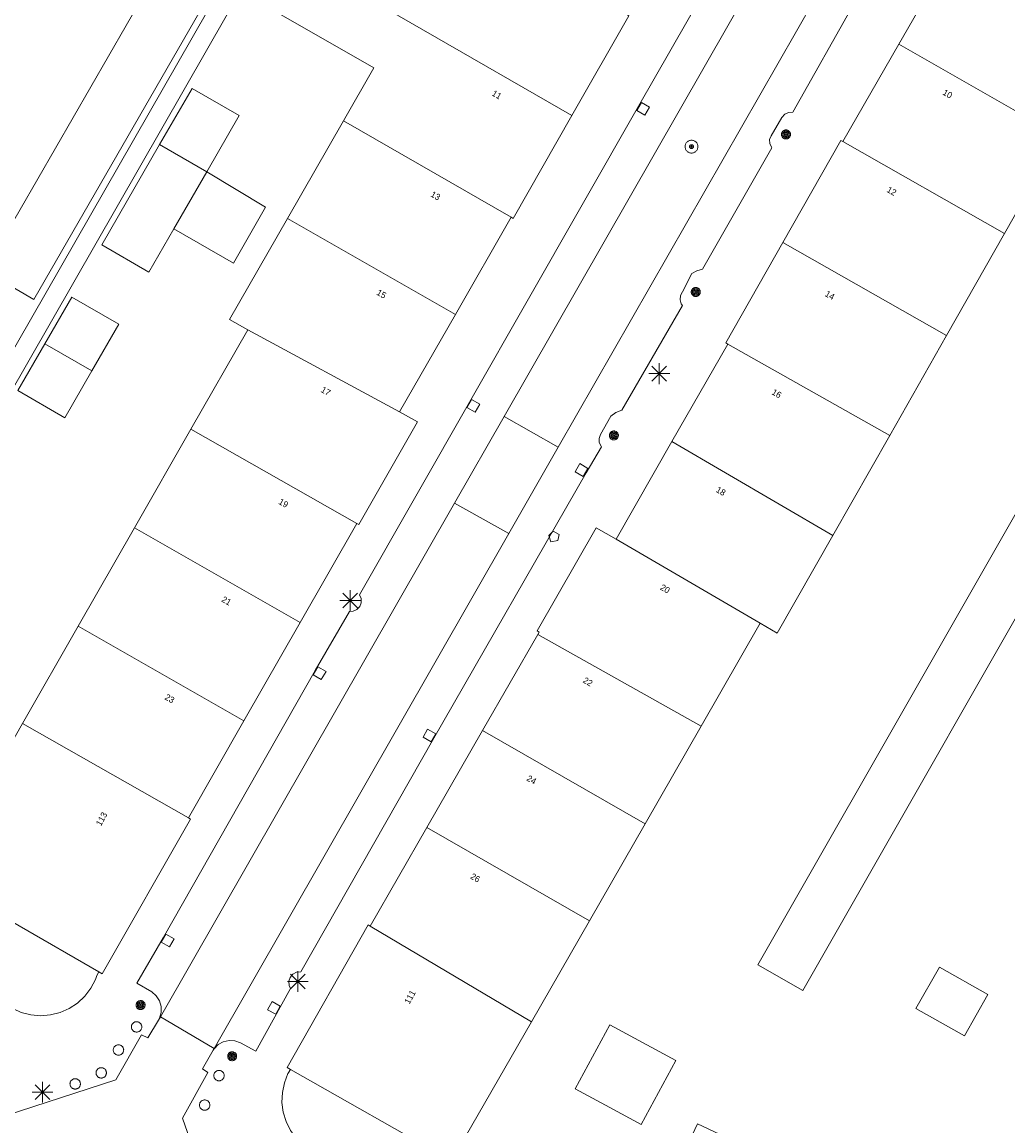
# Model space of a CAD drawing. Header units: metres. Extents: x 135779 to 137489, y 452643 to 455118.
# Tile 135 of 256: x 136319 to 136366, y 453701 to 453755. Entities that reach past the tile are written whole.
import ezdxf
from ezdxf.enums import TextEntityAlignment as Align

# ---------------------------------------------------------------- set-up
doc = ezdxf.new("R2010")
doc.units = ezdxf.units.M
for name, color, linetype, lineweight in [('KTop_NAR_Huisnummer (t)', 7, 'Continuous', 13), ('KTop_NAR_Huisnummer tijdelijk (t)', 7, 'Continuous', 13), ('KTop_OBW_Overig Plus', 1, 'Continuous', 13), ('KTop_PAL_Afsluitpaal', 222, 'Continuous', 13), ('KTop_PAL_Lichtmast', 40, 'Continuous', 13), ('KTop_PND_Grondvlaksituatie van BAG-pand [tachy]', 1, 'Continuous', 13), ('KTop_PND_Pandscheiding', 40, 'Continuous', 13), ('KTop_PUT_Brandkraan of -put', 1, 'Continuous', 13), ('KTop_PUT_Inspectie- of rioolput', 15, 'Continuous', 13), ('KTop_PUT_Kolk', 15, 'Continuous', 13), ('KTop_VGO_Boom', 92, 'Continuous', 13), ('KTop_WGD_Rijbaan_Lokale weg', 251, 'Continuous', 13), ('KTop_WGD_Rijbaan_Lokale weg_verkeersdrempel', 40, 'Continuous', 13), ('KTop_WGD_Voetpad', 251, 'Continuous', 13), ('KTop_WGD_Voetpad_achterpad', 251, 'Continuous', 13)]:
    doc.layers.add(name, color=color, linetype=linetype, lineweight=lineweight)
doc.styles.add('Style-ROVU', font='ROVU.shx')
doc.styles.add('Style-ROVUCURSIEF', font='ROVUCURSIEF.shx')

# ---------------------------------------------------------------- blocks, each defined once
blk = doc.blocks.new('PAL_Lichtmast')
at = {"layer": 'KTop_PAL_Lichtmast'}
for p, q in [((-0.354, -0.354), (0.354, 0.354)), ((0.354, -0.354), (-0.354, 0.354)), ((0, -0.5), (0, 0.5)), ((-0.5, 0), (0.5, 0))]:
    blk.add_line(p, q, dxfattribs=at)
blk = doc.blocks.new('PAL_Afsluitpaal')
at = {"layer": 'KTop_PAL_Afsluitpaal', "flags": 128}
blk.add_lwpolyline([(0.25, 0), (0.249, 0.026), (0.245, 0.052), (0.238, 0.077), (0.228, 0.102), (0.217, 0.125), (0.202, 0.147), (0.186, 0.167), (0.167, 0.186), (0.147, 0.202), (0.125, 0.217), (0.102, 0.228), (0.077, 0.238), (0.052, 0.245), (0.026, 0.249), (0, 0.25), (-0.026, 0.249), (-0.052, 0.245), (-0.077, 0.238), (-0.102, 0.228), (-0.125, 0.217), (-0.147, 0.202), (-0.167, 0.186), (-0.186, 0.167), (-0.202, 0.147), (-0.217, 0.125), (-0.228, 0.102), (-0.238, 0.077), (-0.245, 0.052), (-0.249, 0.026), (-0.25, 0), (-0.249, -0.026), (-0.245, -0.052), (-0.238, -0.077), (-0.228, -0.102), (-0.217, -0.125), (-0.202, -0.147), (-0.186, -0.167), (-0.167, -0.186), (-0.147, -0.202), (-0.125, -0.217), (-0.102, -0.228), (-0.077, -0.238), (-0.052, -0.245), (-0.026, -0.249), (0, -0.25), (0.026, -0.249), (0.052, -0.245), (0.077, -0.238), (0.102, -0.228), (0.125, -0.217), (0.147, -0.202), (0.167, -0.186), (0.186, -0.167), (0.202, -0.147), (0.217, -0.125), (0.228, -0.102), (0.238, -0.077), (0.245, -0.052), (0.249, -0.026), (0.25, 0)], dxfattribs=at)
blk = doc.blocks.new('PUT_Brandkraan_of_-put')
at = {"layer": 'KTop_PUT_Brandkraan of -put'}
for p, q in [((-0.25, 0.034), (0, 0.25)), ((-0.158, -0.25), (-0.25, 0.034)), ((0, 0.25), (0.25, 0.033)), ((0.25, 0.033), (0.158, -0.25)), ((0.158, -0.25), (-0.158, -0.25))]:
    blk.add_line(p, q, dxfattribs=at)
blk = doc.blocks.new('PUT_Inspectie-_of_rioolput')
at = {"layer": 'KTop_PUT_Inspectie- of rioolput', "flags": 128}
for points in [[(0.31, 0), (0.308, 0.032), (0.303, 0.064), (0.294, 0.095), (0.283, 0.126), (0.268, 0.155), (0.25, 0.182), (0.23, 0.207), (0.207, 0.23), (0.182, 0.25), (0.154, 0.268), (0.126, 0.283), (0.095, 0.294), (0.064, 0.303), (0.032, 0.308), (0, 0.309), (-0.032, 0.308), (-0.064, 0.303), (-0.096, 0.294), (-0.126, 0.283), (-0.155, 0.268), (-0.182, 0.25), (-0.207, 0.23), (-0.23, 0.207), (-0.25, 0.182), (-0.268, 0.154), (-0.283, 0.126), (-0.294, 0.095), (-0.303, 0.064), (-0.308, 0.032), (-0.309, 0), (-0.308, -0.032), (-0.303, -0.064), (-0.294, -0.096), (-0.283, -0.126), (-0.268, -0.155), (-0.25, -0.182), (-0.23, -0.207), (-0.207, -0.23), (-0.182, -0.25), (-0.155, -0.268), (-0.126, -0.283), (-0.096, -0.294), (-0.064, -0.303), (-0.032, -0.308), (0, -0.309), (0.032, -0.308), (0.064, -0.303), (0.095, -0.294), (0.126, -0.283), (0.155, -0.268), (0.182, -0.25), (0.207, -0.23), (0.23, -0.207), (0.25, -0.182), (0.268, -0.155), (0.283, -0.126), (0.294, -0.096), (0.303, -0.064), (0.308, -0.032), (0.31, 0)], [(0.095, 0), (0.094, 0.009), (0.092, 0.019), (0.09, 0.029), (0.086, 0.038), (0.082, 0.047), (0.076, 0.055), (0.07, 0.063), (0.063, 0.07), (0.055, 0.076), (0.047, 0.082), (0.038, 0.086), (0.029, 0.09), (0.019, 0.092), (0.009, 0.094), (0, 0.094), (-0.01, 0.094), (-0.02, 0.092), (-0.029, 0.09), (-0.039, 0.086), (-0.048, 0.082), (-0.056, 0.076), (-0.064, 0.07), (-0.071, 0.063), (-0.077, 0.055), (-0.082, 0.047), (-0.087, 0.038), (-0.09, 0.029), (-0.093, 0.019), (-0.094, 0.009), (-0.095, 0), (-0.094, -0.01), (-0.093, -0.02), (-0.09, -0.029), (-0.087, -0.039), (-0.082, -0.048), (-0.077, -0.056), (-0.071, -0.064), (-0.064, -0.071), (-0.056, -0.077), (-0.047, -0.082), (-0.039, -0.087), (-0.029, -0.09), (-0.02, -0.093), (-0.01, -0.094), (0, -0.095), (0.009, -0.094), (0.019, -0.093), (0.029, -0.09), (0.038, -0.087), (0.047, -0.082), (0.055, -0.077), (0.063, -0.071), (0.07, -0.064), (0.076, -0.056), (0.082, -0.047), (0.086, -0.039), (0.09, -0.029), (0.092, -0.02), (0.094, -0.01), (0.095, 0)], [(0.035, 0), (0.034, 0.003), (0.034, 0.007), (0.033, 0.01), (0.031, 0.014), (0.03, 0.017), (0.028, 0.02), (0.026, 0.023), (0.023, 0.026), (0.02, 0.028), (0.017, 0.03), (0.014, 0.031), (0.01, 0.033), (0.007, 0.034), (0.003, 0.034), (0, 0.034), (-0.004, 0.034), (-0.007, 0.034), (-0.011, 0.033), (-0.014, 0.031), (-0.018, 0.03), (-0.021, 0.028), (-0.023, 0.026), (-0.026, 0.023), (-0.028, 0.02), (-0.03, 0.017), (-0.032, 0.014), (-0.033, 0.01), (-0.034, 0.007), (-0.035, 0.003), (-0.035, 0), (-0.035, -0.004), (-0.034, -0.007), (-0.033, -0.011), (-0.032, -0.014), (-0.03, -0.018), (-0.028, -0.021), (-0.026, -0.023), (-0.023, -0.026), (-0.021, -0.028), (-0.017, -0.03), (-0.014, -0.032), (-0.011, -0.033), (-0.007, -0.034), (-0.004, -0.035), (0, -0.035), (0.003, -0.035), (0.007, -0.034), (0.01, -0.033), (0.014, -0.032), (0.017, -0.03), (0.02, -0.028), (0.023, -0.026), (0.026, -0.023), (0.028, -0.021), (0.03, -0.017), (0.031, -0.014), (0.033, -0.011), (0.034, -0.007), (0.034, -0.004), (0.035, 0)], [(0.01, 0.02), (0.007, 0.02), (0.005, 0.021), (0.003, 0.022), (0.001, 0.022), (-0.001, 0.022), (-0.004, 0.022), (-0.006, 0.021), (-0.008, 0.02), (-0.01, 0.019), (-0.012, 0.018), (-0.014, 0.017), (-0.016, 0.015), (-0.017, 0.013), (-0.019, 0.012), (-0.02, 0.009), (-0.021, 0.007), (-0.022, 0.005), (-0.022, 0.003), (-0.022, 0.001), (-0.022, -0.001), (-0.022, -0.004), (-0.022, -0.006), (-0.021, -0.008), (-0.02, -0.01), (-0.019, -0.012), (-0.017, -0.014), (-0.016, -0.016), (-0.014, -0.017), (-0.012, -0.019), (-0.01, -0.02), (-0.008, -0.021), (-0.006, -0.022), (-0.003, -0.022), (-0.001, -0.022), (0.001, -0.022), (0.003, -0.022), (0.005, -0.022), (0.008, -0.021), (0.01, -0.02), (0.012, -0.019), (0.014, -0.017), (0.015, -0.016), (0.017, -0.014), (0.018, -0.012), (0.02, -0.01), (0.02, -0.008), (0.021, -0.006), (0.022, -0.003), (0.022, -0.001), (0.022, 0.001), (0.022, 0.003), (0.021, 0.005), (0.02, 0.008), (0.019, 0.01), (0.018, 0.012), (0.017, 0.014), (0.015, 0.015), (0.013, 0.017), (0.012, 0.018), (0.01, 0.02)]]:
    blk.add_lwpolyline(points, dxfattribs=at)
blk = doc.blocks.new('PUT_Kolk')
at = {"layer": 'KTop_PUT_Kolk', "flags": 128}
blk.add_lwpolyline([(0.225, -0.225), (0.225, 0.225), (-0.225, 0.225), (-0.225, -0.225), (0.225, -0.225)], dxfattribs=at)
blk = doc.blocks.new('VGO_Boom')
at = {"layer": 'KTop_VGO_Boom', "flags": 128}
for points in [[(0.215, 0), (0.214, 0.022), (0.21, 0.045), (0.204, 0.066), (0.196, 0.087), (0.186, 0.108), (0.174, 0.126), (0.16, 0.144), (0.144, 0.16), (0.126, 0.174), (0.107, 0.186), (0.087, 0.196), (0.066, 0.204), (0.045, 0.21), (0.022, 0.214), (-0.001, 0.215), (-0.023, 0.214), (-0.045, 0.21), (-0.067, 0.204), (-0.088, 0.196), (-0.108, 0.186), (-0.127, 0.174), (-0.144, 0.16), (-0.16, 0.144), (-0.174, 0.126), (-0.187, 0.107), (-0.197, 0.087), (-0.205, 0.066), (-0.211, 0.045), (-0.214, 0.022), (-0.215, -0.001), (-0.214, -0.023), (-0.211, -0.045), (-0.205, -0.067), (-0.197, -0.088), (-0.187, -0.108), (-0.174, -0.127), (-0.16, -0.144), (-0.144, -0.16), (-0.127, -0.174), (-0.108, -0.187), (-0.088, -0.197), (-0.067, -0.205), (-0.045, -0.211), (-0.023, -0.214), (0, -0.215), (0.022, -0.214), (0.045, -0.211), (0.066, -0.205), (0.087, -0.197), (0.108, -0.187), (0.126, -0.174), (0.144, -0.16), (0.16, -0.144), (0.174, -0.127), (0.186, -0.108), (0.196, -0.088), (0.204, -0.067), (0.21, -0.045), (0.214, -0.023), (0.215, -0.001)], [(0.155, 0), (0.154, 0.016), (0.152, 0.032), (0.147, 0.048), (0.142, 0.063), (0.134, 0.078), (0.125, 0.091), (0.115, 0.104), (0.104, 0.115), (0.091, 0.125), (0.077, 0.134), (0.063, 0.142), (0.048, 0.147), (0.032, 0.152), (0.016, 0.154), (-0.001, 0.155), (-0.017, 0.154), (-0.033, 0.152), (-0.048, 0.147), (-0.064, 0.142), (-0.078, 0.134), (-0.092, 0.125), (-0.104, 0.115), (-0.116, 0.104), (-0.126, 0.091), (-0.135, 0.077), (-0.142, 0.063), (-0.148, 0.048), (-0.152, 0.032), (-0.155, 0.016), (-0.155, -0.001), (-0.155, -0.017), (-0.152, -0.033), (-0.148, -0.048), (-0.142, -0.064), (-0.135, -0.078), (-0.126, -0.092), (-0.116, -0.104), (-0.104, -0.116), (-0.092, -0.126), (-0.078, -0.135), (-0.064, -0.142), (-0.048, -0.148), (-0.033, -0.152), (-0.017, -0.155), (0, -0.155), (0.016, -0.155), (0.032, -0.152), (0.048, -0.148), (0.063, -0.142), (0.078, -0.135), (0.091, -0.126), (0.104, -0.116), (0.115, -0.104), (0.125, -0.092), (0.134, -0.078), (0.142, -0.064), (0.147, -0.048), (0.152, -0.033), (0.154, -0.017), (0.155, -0.001)], [(0.095, 0), (0.094, 0.01), (0.093, 0.02), (0.09, 0.029), (0.087, 0.039), (0.082, 0.048), (0.077, 0.056), (0.071, 0.064), (0.064, 0.071), (0.056, 0.077), (0.047, 0.082), (0.039, 0.087), (0.029, 0.09), (0.02, 0.093), (0.01, 0.094), (-0.001, 0.095), (-0.01, 0.094), (-0.02, 0.093), (-0.03, 0.09), (-0.039, 0.087), (-0.048, 0.082), (-0.056, 0.077), (-0.064, 0.071), (-0.071, 0.064), (-0.077, 0.056), (-0.083, 0.047), (-0.087, 0.039), (-0.091, 0.029), (-0.093, 0.02), (-0.095, 0.01), (-0.095, -0.001), (-0.095, -0.01), (-0.093, -0.02), (-0.091, -0.03), (-0.087, -0.039), (-0.083, -0.048), (-0.077, -0.056), (-0.071, -0.064), (-0.064, -0.071), (-0.056, -0.077), (-0.048, -0.083), (-0.039, -0.087), (-0.03, -0.091), (-0.02, -0.093), (-0.01, -0.095), (0, -0.095), (0.01, -0.095), (0.02, -0.093), (0.029, -0.091), (0.039, -0.087), (0.048, -0.083), (0.056, -0.077), (0.064, -0.071), (0.071, -0.064), (0.077, -0.056), (0.082, -0.048), (0.087, -0.039), (0.09, -0.03), (0.093, -0.02), (0.094, -0.01), (0.095, -0.001)], [(0.035, 0), (0.035, 0.004), (0.034, 0.007), (0.033, 0.011), (0.032, 0.014), (0.03, 0.018), (0.028, 0.021), (0.026, 0.023), (0.023, 0.026), (0.021, 0.028), (0.017, 0.03), (0.014, 0.032), (0.011, 0.033), (0.007, 0.034), (0.004, 0.035), (-0.001, 0.035), (-0.004, 0.035), (-0.008, 0.034), (-0.011, 0.033), (-0.015, 0.032), (-0.018, 0.03), (-0.021, 0.028), (-0.024, 0.026), (-0.027, 0.023), (-0.029, 0.021), (-0.031, 0.017), (-0.032, 0.014), (-0.034, 0.011), (-0.035, 0.007), (-0.035, 0.004), (-0.035, -0.001), (-0.035, -0.004), (-0.035, -0.008), (-0.034, -0.011), (-0.032, -0.015), (-0.031, -0.018), (-0.029, -0.021), (-0.027, -0.024), (-0.024, -0.027), (-0.021, -0.029), (-0.018, -0.031), (-0.015, -0.032), (-0.011, -0.034), (-0.008, -0.035), (-0.004, -0.035), (0, -0.035), (0.004, -0.035), (0.007, -0.035), (0.011, -0.034), (0.014, -0.032), (0.018, -0.031), (0.021, -0.029), (0.023, -0.027), (0.026, -0.024), (0.028, -0.021), (0.03, -0.018), (0.032, -0.015), (0.033, -0.011), (0.034, -0.008), (0.035, -0.004), (0.035, 0)]]:
    blk.add_lwpolyline(points, dxfattribs=at)

msp = doc.modelspace()

# ---------------------------------------------------------------- linework, layer by layer
at = {"layer": 'KTop_OBW_Overig Plus', "flags": 128}
msp.add_lwpolyline([(136325.985, 453744.586), (136328.844, 453742.938), (136330.391, 453745.62), (136327.561, 453747.319)], dxfattribs=at)
at = {"layer": 'KTop_PND_Grondvlaksituatie van BAG-pand [tachy]', "flags": 128}
for points in [[(136316.876, 453742.558), (136319.246, 453741.191), (136332.856, 453764.801), (136330.486, 453766.168), (136316.876, 453742.558)], [(136330.845, 453758.252), (136329.455, 453755.841), (136335.593, 453752.324), (136334.129, 453749.768)], [(136363.507, 453758.134), (136360.82, 453753.457)], [(136345.111, 453750.029), (136347.852, 453754.823), (136347.757, 453754.878)], [(136356.205, 453707.968), (136370.202, 453732.458), (136372.715, 453736.855), (136382.435, 453753.862), (136380.276, 453755.096), (136354.046, 453709.201), (136356.205, 453707.968)], [(136360.82, 453753.457), (136358.132, 453748.78)], [(136327.561, 453747.319), (136329.122, 453750.028), (136326.857, 453751.334), (136325.297, 453748.627)], [(136342.187, 453745.136), (136342.283, 453745.083), (136345.111, 453750.029)], [(136334.129, 453749.768), (136331.442, 453745.077)], [(136365.899, 453744.353), (136368.558, 453749.031)], [(136325.297, 453748.627), (136322.521, 453743.812), (136324.786, 453742.506), (136325.985, 453744.586)], [(136358.132, 453748.78), (136358.036, 453748.834), (136355.247, 453743.927)], [(136325.985, 453744.586), (136327.561, 453747.319)], [(136331.442, 453745.077), (136328.664, 453740.228), (136329.533, 453739.733)], [(136339.51, 453740.459), (136342.187, 453745.136)], [(136363.115, 453739.455), (136365.899, 453744.353)], [(136355.247, 453743.927), (136352.502, 453739.098), (136352.598, 453739.044)], [(136322.044, 453737.749), (136323.337, 453739.993), (136321.073, 453741.299), (136319.779, 453739.054)], [(136336.834, 453735.782), (136339.51, 453740.459)], [(136329.533, 453739.733), (136326.798, 453734.947)], [(136360.384, 453734.651), (136363.115, 453739.455)], [(136319.779, 453739.054), (136318.485, 453736.81), (136320.75, 453735.504), (136322.044, 453737.749)], [(136352.598, 453739.044), (136349.918, 453734.352)], [(136334.778, 453730.417), (136334.873, 453730.362), (136337.693, 453735.309), (136336.834, 453735.782)], [(136326.798, 453734.947), (136324.089, 453730.206)], [(136357.651, 453729.842), (136360.384, 453734.651)], [(136349.918, 453734.352), (136347.238, 453729.659)], [(136332.055, 453725.655), (136334.778, 453730.417)], [(136324.089, 453730.206), (136321.387, 453725.479)], [(136347.238, 453729.659), (136346.284, 453730.207), (136343.436, 453725.251), (136343.531, 453725.196), (136343.469, 453725.088)], [(136354.165, 453725.621), (136354.984, 453725.151), (136357.651, 453729.842)], [(136329.352, 453720.928), (136332.055, 453725.655)], [(136351.323, 453720.672), (136354.165, 453725.621)], [(136321.387, 453725.479), (136318.716, 453720.804)], [(136343.469, 453725.088), (136340.817, 453720.47)], [(136326.685, 453716.263), (136329.352, 453720.928)], [(136318.716, 453720.804), (136315.084, 453714.448)], [(136340.817, 453720.47), (136338.138, 453715.806)], [(136348.63, 453715.983), (136351.323, 453720.672)], [(136322.369, 453708.867), (136322.53, 453708.774), (136326.78, 453716.208), (136326.685, 453716.263)], [(136338.138, 453715.806), (136335.415, 453711.064)], [(136345.951, 453711.319), (136348.63, 453715.983)], [(136314.709, 453713.287), (136322.369, 453708.867)], [(136343.164, 453706.466), (136345.951, 453711.319)], [(136335.415, 453711.064), (136335.32, 453711.119), (136331.422, 453704.261), (136331.58, 453704.171)], [(136363.981, 453705.788), (136365.103, 453707.778), (136362.77, 453709.094), (136361.647, 453707.103), (136363.981, 453705.788)], [(136339.325, 453699.781), (136343.164, 453706.466)], [(136350.1, 453704.598), (136346.937, 453706.317), (136345.27, 453703.247), (136346.937, 453702.342), (136348.434, 453701.529), (136349.272, 453703.072), (136350.1, 453704.598)], [(136331.58, 453704.171), (136339.325, 453699.781)], [(136355.738, 453699.397), (136351.15, 453701.56), (136347.36, 453693.5)]]:
    msp.add_lwpolyline(points, dxfattribs=at)
at = {"layer": 'KTop_PND_Pandscheiding', "flags": 128}
for points in [[(136330.845, 453758.252), (136345.111, 453750.029)], [(136360.82, 453753.457), (136368.558, 453749.031)], [(136342.187, 453745.136), (136334.129, 453749.768)], [(136327.561, 453747.319), (136325.297, 453748.627)], [(136365.899, 453744.353), (136358.132, 453748.78)], [(136331.442, 453745.077), (136339.51, 453740.459)], [(136355.247, 453743.927), (136363.115, 453739.455)], [(136329.533, 453739.733), (136336.834, 453735.782)], [(136322.044, 453737.749), (136319.779, 453739.054)], [(136352.598, 453739.044), (136360.384, 453734.651)], [(136326.798, 453734.947), (136334.778, 453730.417)], [(136349.918, 453734.352), (136357.651, 453729.842)], [(136332.055, 453725.655), (136324.089, 453730.206)], [(136354.165, 453725.621), (136347.238, 453729.659)], [(136329.352, 453720.928), (136321.387, 453725.479)], [(136351.323, 453720.672), (136343.469, 453725.088)], [(136318.716, 453720.804), (136326.685, 453716.263)], [(136348.63, 453715.983), (136340.817, 453720.47)], [(136338.138, 453715.806), (136345.951, 453711.319)], [(136343.164, 453706.466), (136335.415, 453711.064)]]:
    msp.add_lwpolyline(points, dxfattribs=at)
at = {"layer": 'KTop_WGD_Rijbaan_Lokale weg', "flags": 128}
for points in [[(136341.853, 453735.563), (136355.075, 453758.67)], [(136357.671, 453757.168), (136344.457, 453734.082)], [(136344.457, 453734.082), (136341.853, 453735.563)], [(136325.342, 453706.709), (136339.469, 453731.396)], [(136339.469, 453731.396), (136342.083, 453729.934)], [(136342.083, 453729.934), (136327.916, 453705.182)], [(136325.342, 453706.709), (136327.916, 453705.182)]]:
    msp.add_lwpolyline(points, dxfattribs=at)
at = {"layer": 'KTop_WGD_Rijbaan_Lokale weg_verkeersdrempel', "flags": 128}
for points in [[(136339.469, 453731.396), (136341.853, 453735.563)], [(136344.457, 453734.082), (136342.083, 453729.934)], [(136325.249, 453706.546), (136324.73, 453705.69), (136324.43, 453705.84), (136323.19, 453703.67), (136317.22, 453701.73), (136316, 453702.3), (136315.85, 453702.03), (136314.95, 453702.42), (136314.788, 453702.525)], [(136325.249, 453706.546), (136325.342, 453706.709)], [(136329.054, 453695.636), (136329.006, 453695.657), (136328.07, 453696.11), (136328.26, 453696.51), (136326.4, 453701.83), (136327.61, 453704.02), (136327.36, 453704.2), (136327.87, 453705.102)], [(136327.916, 453705.182), (136327.87, 453705.102)]]:
    msp.add_lwpolyline(points, dxfattribs=at)
at = {"layer": 'KTop_WGD_Voetpad', "flags": 128}
for points in [[(136367.43, 453783.89), (136364.08, 453778), (136348.32, 453750.47), (136334.9, 453726.99), (136334.984, 453726.808), (136334.991, 453726.608), (136334.919, 453726.421), (136334.781, 453726.277), (136334.597, 453726.197), (136334.43, 453726.19), (136332.77, 453723.35), (136325.47, 453710.5), (136324.21, 453708.32), (136324.92, 453707.91), (136325.134, 453707.72), (136325.288, 453707.478), (136325.369, 453707.203), (136325.372, 453706.916), (136325.295, 453706.64), (136325.249, 453706.546)], [(136327.87, 453705.102), (136327.914, 453705.167), (136328.112, 453705.368), (136328.358, 453705.506), (136328.633, 453705.57), (136328.914, 453705.554), (136329.18, 453705.46), (136329.92, 453705.06), (136331.59, 453708.06), (136331.52, 453708.209), (136331.504, 453708.41), (136331.567, 453708.602), (136331.698, 453708.755), (136331.879, 453708.846), (136332.08, 453708.86), (136338.48, 453720.1), (136345.79, 453732.86), (136346.54, 453734.11), (136346.516, 453734.138), (136346.427, 453734.312), (136346.414, 453734.506), (136346.48, 453734.69), (136346.98, 453735.57), (136346.987, 453735.577), (136347.229, 453735.758), (136347.51, 453735.87), (136350.43, 453740.89), (136350.367, 453740.98), (136350.307, 453741.172), (136350.325, 453741.373), (136350.42, 453741.55), (136350.88, 453742.44), (136351.122, 453742.561), (136351.38, 453742.64), (136354.72, 453748.48), (136354.696, 453748.51), (136354.616, 453748.684), (136354.614, 453748.875), (136354.69, 453749.05), (136355.201, 453749.939), (136355.339, 453750.091), (136355.525, 453750.179), (136355.73, 453750.19), (136358.7, 453755.44)], [(136322.369, 453708.867), (136322.283, 453708.686), (136322.211, 453708.497), (136321.988, 453708.074), (136321.699, 453707.694), (136321.35, 453707.368), (136320.952, 453707.105), (136320.515, 453706.912), (136320.053, 453706.794), (136319.577, 453706.755), (136319.101, 453706.796), (136318.639, 453706.915), (136312.99, 453709.599)], [(136339.325, 453699.781), (136338.276, 453697.575), (136332.61, 453700.261), (136332.218, 453700.529), (136331.876, 453700.858), (136331.594, 453701.241), (136331.38, 453701.665), (136331.24, 453702.119), (136331.178, 453702.59), (136331.196, 453703.065), (136331.293, 453703.53), (136331.467, 453703.972), (136331.48, 453703.998), (136331.58, 453704.171)]]:
    msp.add_lwpolyline(points, dxfattribs=at)
at = {"layer": 'KTop_WGD_Voetpad_achterpad', "flags": 128}
for points in [[(136309.746, 453721.476), (136309.486, 453721.626), (136345.537, 453784.588), (136345.846, 453784.426)], [(136342.766, 453782.271), (136343.084, 453782.097), (136310.677, 453725.562), (136304.354, 453729.194), (136304.061, 453728.684), (136310.143, 453725.107), (136307.716, 453721.024), (136307.458, 453721.177)]]:
    msp.add_lwpolyline(points, dxfattribs=at)

# ---------------------------------------------------------------- block references
at = {"layer": 'KTop_PAL_Afsluitpaal'}
for p in [(136324.191, 453706.22), (136323.321, 453705.11), (136322.491, 453704.01), (136328.151, 453703.88), (136321.241, 453703.48), (136327.461, 453702.46)]:
    msp.add_blockref('PAL_Afsluitpaal', p, dxfattribs=at)
at = {"layer": 'KTop_PAL_Lichtmast'}
for p in [(136349.311, 453737.62), (136334.461, 453726.72), (136331.941, 453708.4), (136319.671, 453703.08)]:
    msp.add_blockref('PAL_Lichtmast', p, dxfattribs=at)
at = {"layer": 'KTop_PUT_Brandkraan of -put', "rotation": 150.1922944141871}
msp.add_blockref('PUT_Brandkraan_of_-put', (136344.231, 453729.75), dxfattribs=at)
at = {"layer": 'KTop_PUT_Inspectie- of rioolput', "rotation": 150.2214839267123}
msp.add_blockref('PUT_Inspectie-_of_rioolput', (136350.86, 453748.532), dxfattribs=at)
at = {"layer": 'KTop_PUT_Kolk'}
for p, rotation in [((136348.537, 453750.346), 150.2103126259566), ((136340.377, 453736.076), 150.2498631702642), ((136345.575, 453732.986), 329.6277136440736), ((136332.987, 453723.226), 149.6934133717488), ((136338.263, 453720.225), 330.1922944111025), ((136325.687, 453710.376), 150.2551187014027), ((136330.792, 453707.131), 330.8967714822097)]:
    msp.add_blockref('PUT_Kolk', p, dxfattribs=dict(at, rotation=rotation))
at = {"layer": 'KTop_VGO_Boom'}
for p in [(136355.4, 453749.118), (136351.065, 453741.545), (136347.13, 453734.651), (136324.384, 453707.269), (136328.784, 453704.809)]:
    msp.add_blockref('VGO_Boom', p, dxfattribs=at)

# ---------------------------------------------------------------- texts
at = {"layer": 'KTop_NAR_Huisnummer (t)', "style": 'Style-ROVU'}
for s, rotation, p in [('11', 330.2, (136341.696, 453750.918)), ('13', 330.2, (136338.752, 453746.063)), ('15', 330.2, (136336.154, 453741.341)), ('17', 330.2, (136333.478, 453736.665)), ('19', 330.3, (136331.444, 453731.285)), ('21', 330.3, (136328.706, 453726.591)), ('23', 330.3, (136325.976, 453721.892))]:
    msp.add_text(s, height=0.3, rotation=rotation, dxfattribs=at).set_placement(p, align=Align.MIDDLE_RIGHT)
at = {"layer": 'KTop_NAR_Huisnummer tijdelijk (t)', "style": 'Style-ROVUCURSIEF'}
for s, rotation, p in [('10', 330.1, (136362.974, 453751.181)), ('12', 330.1, (136360.286, 453746.505)), ('14', 330.3, (136357.316, 453741.498)), ('16', 330.3, (136354.759, 453736.775)), ('18', 330.3, (136352.078, 453732.082)), ('20', 330.3, (136349.397, 453727.39)), ('22', 330.1, (136345.687, 453722.922)), ('24', 330.1, (136342.98, 453718.212)), ('113', 61.6, (136322.347, 453715.922)), ('26', 330.1, (136340.275, 453713.5)), ('111', 61.6, (136337.171, 453707.36))]:
    msp.add_text(s, height=0.3, rotation=rotation, dxfattribs=at).set_placement(p, align=Align.MIDDLE_LEFT)

doc.saveas('drawing.dxf')
